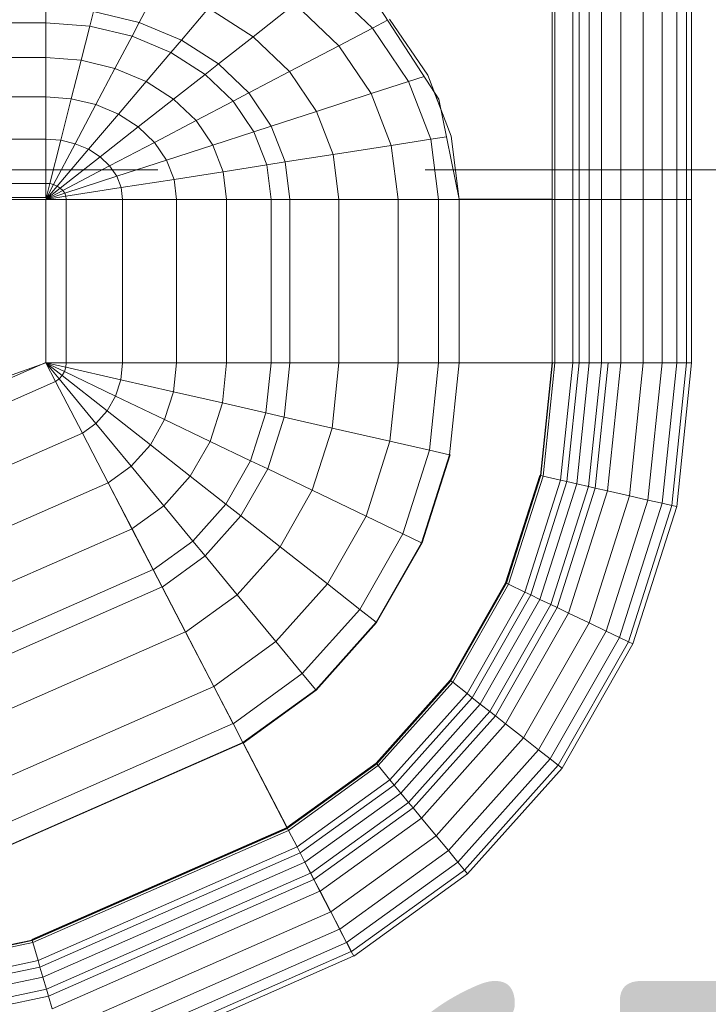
# Model space of a CAD drawing. Header units: millimetres. Extents: x -121 to 17420, y 1231 to 43130.
# Tile 53 of 57: x 15325 to 15518, y 42167 to 42443. Entities that reach past the tile are written whole.
import ezdxf

# ---------------------------------------------------------------- set-up
doc = ezdxf.new("R2010")
doc.units = ezdxf.units.MM
doc.linetypes.add('ADSK_Штриховая_ш3 п1_5', pattern=[225, 150, -75])
for name, color, linetype, lineweight in [('A-____-____-DIMS', 211, 'Continuous', 9), ('A-____-____-DIMS-50', 211, 'Continuous', 9), ('A-DETL-____-MBND', 5, 'ADSK_Штриховая_ш3 п1_5', 20), ('M-EQPM-____-OTLN', 50, 'Continuous', 20)]:
    doc.layers.add(name, color=color, linetype=linetype, lineweight=lineweight)
doc.styles.add('GOST Common_1', font='GOST_Common.ttf', dxfattribs={"width": 0.9, "height": 125})
doc.dimstyles.new('ADSK_Основной_2_5_мм', dxfattribs={"dimscale": 304.8, "dimtxt": 0.412449, "dimasz": 0.328084, "dimexe": 0.246063, "dimexo": 0.000807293, "dimgap": 0.049213, "dimtad": 1, "dimdec": 0, "dimlfac": 304.8, "dimdsep": 46, "dimtxsty": 'GOST Common_1', "dimblk1": 'OBLIQUE', "dimblk2": 'OBLIQUE', "dimsah": 1, "dimcen": 0.09, "dimdle": 0.246063, "dimazin": 2, "dimtfac": 1, "dimtdec": 4, "dimtix": 1, "dimtmove": 0, "dimatfit": 3, "dimfxl": 1, "dimtvp": 1, "dimtolj": 1, "dimtzin": 0, "dimlwd": 20, "dimlwe": 20, "dimarcsym": 2})

# ---------------------------------------------------------------- blocks, each defined once
blk = doc.blocks.new('Прямая форма - 83 new-608910-В_Этаж 01_Канализация')
at = {"layer": 'M-EQPM-____-OTLN', "color": 9}
for p, q in [((260.84, -183.27), (260.84, 0)), ((260.87, 0), (260.87, -183.24)), ((261.6, -183.27), (261.6, 0)), ((266.64, -183.27), (266.64, 0)), ((268.48, -183.27), (268.48, 0)), ((271.3, -183.27), (271.3, 0)), ((274.68, -183.27), (274.68, 0)), ((280.15, -183.27), (280.15, 0)), ((286.45, -183.27), (286.45, 0)), ((291.73, -183.27), (291.73, 0)), ((295.82, -183.27), (295.82, 0)), ((298.6, -183.27), (298.6, 0)), ((299.99, -183.27), (299.99, 0)), ((145.03, -133.65), (150.29, -123.7)), ((210.44, -135.26), (196.74, -122.16)), ((118.83, -133.71), (118.83, -129.56)), ((118.83, -129.56), (118.83, -133.71)), ((156.87, -138.61), (164.5, -129.66)), ((176.96, -137.68), (164.5, -129.66)), ((176.96, -137.68), (188.7, -128.46)), ((200.99, -140.21), (188.7, -128.46)), ((229.11, -155.13), (212.64, -129.78)), ((131.15, -134.66), (132.18, -130.59)), ((145.03, -133.65), (132.18, -130.59)), ((118.83, -133.71), (14.47, -133.71)), ((131.15, -134.66), (118.83, -133.71)), ((118.83, -143.5), (118.83, -133.71)), ((118.83, -133.71), (118.83, -143.5)), ((128.72, -144.27), (131.15, -134.66)), ((143.01, -137.48), (131.15, -134.66)), ((143.01, -137.48), (145.03, -133.65)), ((156.87, -138.61), (145.03, -133.65)), ((200.99, -140.21), (210.44, -135.26)), ((210.44, -135.26), (214.73, -133.01)), ((220.62, -150.2), (210.44, -135.26)), ((215.24, -132.74), (225.96, -148.47)), ((138.23, -146.53), (143.01, -137.48)), ((153.93, -142.06), (143.01, -137.48)), ((167.24, -145.29), (176.96, -137.68)), ((187.18, -147.45), (176.96, -137.68)), ((153.93, -142.06), (156.87, -138.61)), ((167.24, -145.29), (156.87, -138.61)), ((187.18, -147.45), (200.99, -140.21)), ((210.13, -153.61), (200.99, -140.21)), ((118.83, -143.5), (13.23, -143.5)), ((128.72, -144.27), (118.83, -143.5)), ((118.83, -154.51), (118.83, -143.5)), ((118.83, -143.5), (118.83, -154.51)), ((146.99, -150.2), (153.93, -142.06)), ((163.51, -148.22), (153.93, -142.06)), ((125.98, -155.06), (128.72, -144.27)), ((138.23, -146.53), (128.72, -144.27)), ((163.51, -148.22), (167.24, -145.29)), ((175.76, -153.43), (167.24, -145.29)), ((132.86, -156.7), (138.23, -146.53)), ((146.99, -150.2), (138.23, -146.53)), ((154.68, -155.15), (163.51, -148.22)), ((171.37, -155.74), (163.51, -148.22)), ((175.76, -153.43), (187.18, -147.45)), ((194.78, -158.6), (187.18, -147.45)), ((220.62, -150.2), (224.98, -148.78)), ((225.96, -148.47), (232.55, -165.53)), ((139.2, -159.35), (146.99, -150.2)), ((154.68, -155.15), (146.99, -150.2)), ((210.13, -153.61), (220.62, -150.2)), ((226.89, -166.41), (220.62, -150.2)), ((118.83, -154.51), (11.83, -154.51)), ((125.98, -155.06), (118.83, -154.51)), ((118.83, -166.38), (118.83, -154.51)), ((118.83, -154.51), (118.83, -166.38)), ((171.37, -155.74), (175.76, -153.43)), ((182.09, -162.72), (175.76, -153.43)), ((194.78, -158.6), (210.13, -153.61)), ((215.75, -168.15), (210.13, -153.61)), ((229.73, -158.23), (227.69, -152.95)), ((123.03, -166.71), (125.98, -155.06)), ((132.86, -156.7), (125.98, -155.06)), ((127.07, -167.67), (132.86, -156.7)), ((139.2, -159.35), (132.86, -156.7)), ((144.76, -162.93), (154.68, -155.15)), ((160.98, -161.18), (154.68, -155.15)), ((160.98, -161.18), (171.37, -155.74)), ((177.21, -164.3), (171.37, -155.74)), ((234.78, -183.24), (229.11, -155.13)), ((130.79, -169.23), (139.2, -159.35)), ((144.76, -162.93), (139.2, -159.35)), ((182.09, -162.72), (194.78, -158.6)), ((199.45, -170.69), (194.78, -158.6)), ((134.05, -171.33), (144.76, -162.93)), ((149.32, -167.29), (144.76, -162.93)), ((149.32, -167.29), (160.98, -161.18)), ((165.67, -168.05), (160.98, -161.18)), ((177.21, -164.3), (182.09, -162.72)), ((185.98, -172.79), (182.09, -162.72)), ((165.67, -168.05), (177.21, -164.3)), ((180.8, -173.6), (177.21, -164.3)), ((232.55, -165.53), (234.78, -183.27)), ((118.83, -166.38), (9.11, -166.38)), ((123.03, -166.71), (118.83, -166.38)), ((118.83, -178.78), (118.83, -166.38)), ((118.83, -166.38), (118.83, -178.78)), ((119.94, -178.86), (123.03, -166.71)), ((121.02, -179.12), (127.07, -167.67)), ((127.07, -167.67), (123.03, -166.71)), ((130.79, -169.23), (127.07, -167.67)), ((136.73, -173.89), (149.32, -167.29)), ((152.71, -172.26), (149.32, -167.29)), ((152.71, -172.26), (165.67, -168.05)), ((168.55, -175.51), (165.67, -168.05)), ((199.45, -170.69), (215.75, -168.15)), ((215.75, -168.15), (226.89, -166.41)), ((217.65, -183.27), (215.75, -168.15)), ((226.89, -166.41), (231.25, -165.73)), ((229.01, -183.27), (226.89, -166.41)), ((122.01, -179.53), (130.79, -169.23)), ((134.05, -171.33), (130.79, -169.23)), ((185.98, -172.79), (199.45, -170.69)), ((201.03, -183.27), (199.45, -170.69)), ((122.88, -180.09), (134.05, -171.33)), ((123.59, -180.77), (136.73, -173.89)), ((136.73, -173.89), (134.05, -171.33)), ((138.72, -176.81), (136.73, -173.89)), ((138.72, -176.81), (152.71, -172.26)), ((154.8, -177.66), (152.71, -172.26)), ((168.55, -175.51), (180.8, -173.6)), ((180.8, -173.6), (185.98, -172.79)), ((182.02, -183.27), (180.8, -173.6)), ((187.3, -183.27), (185.98, -172.79)), ((154.8, -177.66), (168.55, -175.51)), ((169.53, -183.27), (168.55, -175.51)), ((118.83, -178.78), (-118.83, -178.78)), ((119.94, -178.86), (118.83, -178.78)), ((118.83, -182.73), (118.83, -178.78)), ((118.83, -178.78), (118.83, -182.73)), ((118.83, -183.27), (119.94, -178.86)), ((118.83, -183.27), (121.02, -179.12)), ((121.02, -179.12), (119.94, -178.86)), ((122.01, -179.53), (121.02, -179.12)), ((124.12, -181.55), (138.72, -176.81)), ((139.94, -179.98), (138.72, -176.81)), ((139.94, -179.98), (154.8, -177.66)), ((155.5, -183.27), (154.8, -177.66)), ((118.83, -183.27), (122.01, -179.53)), ((118.83, -183.27), (122.88, -180.09)), ((118.83, -183.27), (123.59, -180.77)), ((118.83, -183.27), (124.12, -181.55)), ((122.88, -180.09), (122.01, -179.53)), ((123.59, -180.77), (122.88, -180.09)), ((124.12, -181.55), (123.59, -180.77)), ((124.45, -182.4), (124.12, -181.55)), ((124.45, -182.4), (139.94, -179.98)), ((140.36, -183.27), (139.94, -179.98)), ((5.34, -182.73), (118.83, -182.73)), ((118.83, -183.27), (7.32, -183.27)), ((118.83, -183.27), (124.45, -182.4)), ((118.83, -183.27), (118.83, -229.07)), ((124.56, -183.27), (118.83, -183.27)), ((118.83, -229.07), (118.83, -183.27)), ((118.83, -183.27), (124.56, -183.27)), ((124.56, -183.27), (124.45, -182.4)), ((140.36, -183.27), (124.56, -183.27)), ((124.56, -229.09), (124.56, -183.27)), ((124.56, -183.27), (140.36, -183.27)), ((155.5, -183.27), (140.36, -183.27)), ((140.36, -229.09), (140.36, -183.27)), ((140.36, -183.27), (155.5, -183.27)), ((169.53, -183.27), (155.5, -183.27)), ((155.5, -229.09), (155.5, -183.27)), ((155.5, -183.27), (169.53, -183.27)), ((182.02, -183.27), (169.53, -183.27)), ((169.53, -229.09), (169.53, -183.27)), ((169.53, -183.27), (182.02, -183.27)), ((187.3, -183.27), (182.02, -183.27)), ((182.02, -229.09), (182.02, -183.27)), ((182.02, -183.27), (187.3, -183.27)), ((201.03, -183.27), (187.3, -183.27)), ((187.3, -229.09), (187.3, -183.27)), ((187.3, -183.27), (201.03, -183.27)), ((217.65, -183.27), (201.03, -183.27)), ((201.03, -229.09), (201.03, -183.27)), ((201.03, -183.27), (217.65, -183.27)), ((229.01, -183.27), (217.65, -183.27)), ((217.65, -229.09), (217.65, -183.27)), ((217.65, -183.27), (229.01, -183.27)), ((234.78, -183.27), (229.01, -183.27)), ((229.01, -229.09), (229.01, -183.27)), ((229.01, -183.27), (234.78, -183.27)), ((260.84, -183.24), (234.78, -183.24)), ((234.78, -229.09), (234.78, -183.27)), ((234.78, -183.27), (260.84, -183.27)), ((260.84, -229.09), (260.84, -183.27)), ((260.87, -183.27), (261.6, -183.27)), ((261.6, -183.27), (260.87, -183.27)), ((261.6, -229.09), (261.6, -183.27)), ((261.6, -183.27), (266.64, -183.27)), ((266.64, -183.27), (261.6, -183.27)), ((266.64, -229.09), (266.64, -183.27)), ((266.64, -183.27), (268.48, -183.27)), ((268.48, -183.27), (266.64, -183.27)), ((268.48, -229.09), (268.48, -183.27)), ((268.48, -183.27), (271.3, -183.27)), ((271.3, -183.27), (268.48, -183.27)), ((271.3, -229.09), (271.3, -183.27)), ((271.3, -183.27), (274.68, -183.27)), ((274.68, -183.27), (271.3, -183.27)), ((274.68, -229.09), (274.68, -183.27)), ((274.68, -183.27), (276.59, -183.27)), ((276.59, -183.27), (274.68, -183.27)), ((276.59, -183.27), (280.15, -183.27)), ((280.15, -183.27), (276.59, -183.27)), ((280.15, -229.09), (280.15, -183.27)), ((280.15, -183.27), (286.45, -183.27)), ((286.45, -183.27), (280.15, -183.27)), ((286.45, -229.09), (286.45, -183.27)), ((286.45, -183.27), (291.73, -183.27)), ((291.73, -183.27), (286.45, -183.27)), ((291.73, -229.09), (291.73, -183.27)), ((291.73, -183.27), (295.82, -183.27)), ((295.82, -183.27), (291.73, -183.27)), ((295.82, -229.09), (295.82, -183.27)), ((295.82, -183.27), (298.6, -183.27)), ((298.6, -183.27), (295.82, -183.27)), ((298.6, -229.09), (298.6, -183.27)), ((298.6, -183.27), (299.99, -183.27)), ((299.99, -183.27), (298.6, -183.27)), ((299.99, -229.09), (299.99, -183.27)), ((118.83, -229.09), (49.02, -254.19)), ((73.23, -249.09), (118.83, -229.07)), ((124.56, -229.09), (118.83, -229.09)), ((118.83, -229.09), (121.56, -234.36)), ((118.83, -229.09), (122.57, -233.63)), ((118.83, -229.09), (122.57, -233.63)), ((118.83, -229.09), (123.41, -232.69)), ((118.83, -229.09), (123.41, -232.69)), ((118.83, -229.09), (124.04, -231.59)), ((118.83, -229.09), (124.04, -231.59)), ((118.83, -229.09), (124.43, -230.37)), ((118.83, -229.09), (124.43, -230.37)), ((118.83, -229.09), (124.56, -229.09)), ((118.85, -229.09), (121.57, -234.34)), ((124.43, -230.37), (124.56, -229.09)), ((124.43, -230.37), (124.56, -229.09)), ((140.36, -229.09), (124.56, -229.09)), ((124.56, -229.09), (140.36, -229.09)), ((139.86, -233.89), (140.36, -229.09)), ((139.86, -233.89), (140.36, -229.09)), ((155.5, -229.09), (140.36, -229.09)), ((140.36, -229.09), (155.5, -229.09)), ((154.66, -237.26), (155.5, -229.09)), ((154.66, -237.26), (155.5, -229.09)), ((169.53, -229.09), (155.5, -229.09)), ((155.5, -229.09), (169.53, -229.09)), ((168.36, -240.39), (169.53, -229.09)), ((168.36, -240.39), (169.53, -229.09)), ((182.02, -229.09), (169.53, -229.09)), ((169.53, -229.09), (182.02, -229.09)), ((180.56, -243.17), (182.02, -229.09)), ((180.56, -243.17), (182.02, -229.09)), ((187.3, -229.09), (182.02, -229.09)), ((182.02, -229.09), (187.3, -229.09)), ((185.73, -244.35), (187.3, -229.09)), ((185.73, -244.35), (187.3, -229.09)), ((201.03, -229.09), (187.3, -229.09)), ((187.3, -229.09), (201.03, -229.09)), ((199.15, -247.41), (201.03, -229.09)), ((199.15, -247.41), (201.03, -229.09)), ((217.65, -229.09), (201.03, -229.09)), ((201.03, -229.09), (217.65, -229.09)), ((215.38, -251.11), (217.65, -229.09)), ((215.38, -251.11), (217.65, -229.09)), ((229.01, -229.09), (217.65, -229.09)), ((217.65, -229.09), (229.01, -229.09)), ((226.48, -253.64), (229.01, -229.09)), ((226.48, -253.64), (229.01, -229.09)), ((234.78, -229.09), (229.01, -229.09)), ((229.01, -229.09), (234.78, -229.09)), ((232.12, -254.93), (234.78, -229.09)), ((232.12, -254.93), (234.78, -229.09)), ((260.84, -229.09), (234.78, -229.09)), ((234.78, -229.09), (234.91, -229.09)), ((234.91, -229.09), (260.71, -229.09)), ((257.58, -260.73), (260.84, -229.09)), ((257.58, -260.73), (260.84, -229.09)), ((257.71, -260.76), (260.97, -229.09)), ((257.71, -260.76), (260.97, -229.09)), ((258.32, -260.9), (261.6, -229.09)), ((258.32, -260.9), (261.6, -229.09)), ((260.71, -229.09), (260.84, -229.09)), ((260.84, -229.09), (260.97, -229.09)), ((260.97, -229.09), (261.6, -229.09)), ((266.64, -229.09), (261.6, -229.09)), ((261.6, -229.09), (266.64, -229.09)), ((263.25, -262.03), (266.64, -229.09)), ((263.25, -262.03), (266.64, -229.09)), ((265.04, -262.43), (268.48, -229.09)), ((265.04, -262.43), (268.48, -229.09)), ((268.48, -229.09), (266.64, -229.09)), ((266.64, -229.09), (268.48, -229.09)), ((267.8, -263.06), (271.3, -229.09)), ((267.8, -263.06), (271.3, -229.09)), ((271.3, -229.09), (268.48, -229.09)), ((268.48, -229.09), (271.3, -229.09)), ((271.1, -263.82), (274.68, -229.09)), ((271.1, -263.82), (274.68, -229.09)), ((274.68, -229.09), (271.3, -229.09)), ((271.3, -229.09), (274.68, -229.09)), ((272.96, -264.24), (276.59, -229.09)), ((272.96, -264.24), (276.59, -229.09)), ((276.59, -229.09), (274.68, -229.09)), ((274.68, -229.09), (276.59, -229.09)), ((276.45, -265.04), (280.15, -229.09)), ((276.45, -265.04), (280.15, -229.09)), ((280.15, -229.09), (276.59, -229.09)), ((276.59, -229.09), (280.15, -229.09)), ((286.45, -229.09), (280.15, -229.09)), ((280.15, -229.09), (286.45, -229.09)), ((282.6, -266.44), (286.45, -229.09)), ((282.6, -266.44), (286.45, -229.09)), ((291.73, -229.09), (286.45, -229.09)), ((286.45, -229.09), (291.73, -229.09)), ((287.76, -267.61), (291.73, -229.09)), ((287.76, -267.61), (291.73, -229.09)), ((295.82, -229.09), (291.73, -229.09)), ((291.73, -229.09), (295.82, -229.09)), ((291.75, -268.53), (295.82, -229.09)), ((291.75, -268.53), (295.82, -229.09)), ((294.47, -269.15), (298.6, -229.09)), ((294.47, -269.15), (298.6, -229.09)), ((298.6, -229.09), (295.82, -229.09)), ((295.82, -229.09), (298.6, -229.09)), ((295.83, -269.46), (299.99, -229.09)), ((295.83, -269.46), (299.99, -229.09)), ((299.99, -229.09), (298.6, -229.09)), ((298.6, -229.09), (299.99, -229.09)), ((123.41, -232.69), (124.04, -231.59)), ((123.41, -232.69), (124.04, -231.59)), ((124.04, -231.59), (124.43, -230.37)), ((124.04, -231.59), (124.43, -230.37)), ((124.04, -231.59), (138.4, -238.46)), ((124.04, -231.59), (138.4, -238.46)), ((124.43, -230.37), (139.86, -233.89)), ((124.43, -230.37), (139.86, -233.89)), ((74.91, -254.82), (121.57, -234.34)), ((74.91, -254.82), (121.57, -234.34)), ((121.56, -234.36), (122.57, -233.63)), ((121.56, -234.36), (122.57, -233.63)), ((121.56, -234.36), (129.09, -248.88)), ((121.57, -234.34), (129.1, -248.85)), ((122.57, -233.63), (123.41, -232.69)), ((122.57, -233.63), (123.41, -232.69)), ((122.57, -233.63), (132.89, -246.14)), ((122.57, -233.63), (132.89, -246.14)), ((123.41, -232.69), (136.04, -242.61)), ((123.41, -232.69), (136.04, -242.61)), ((138.4, -238.46), (139.86, -233.89)), ((138.4, -238.46), (139.86, -233.89)), ((139.86, -233.89), (154.66, -237.26)), ((139.86, -233.89), (154.66, -237.26)), ((152.17, -245.06), (154.66, -237.26)), ((152.17, -245.06), (154.66, -237.26)), ((154.66, -237.26), (168.36, -240.39)), ((154.66, -237.26), (168.36, -240.39)), ((136.04, -242.61), (138.4, -238.46)), ((136.04, -242.61), (138.4, -238.46)), ((138.4, -238.46), (152.17, -245.06)), ((138.4, -238.46), (152.17, -245.06)), ((132.89, -246.14), (136.04, -242.61)), ((132.89, -246.14), (136.04, -242.61)), ((136.04, -242.61), (148.15, -252.12)), ((136.04, -242.61), (148.15, -252.12)), ((164.92, -251.17), (168.36, -240.39)), ((164.92, -251.17), (168.36, -240.39)), ((168.36, -240.39), (180.56, -243.17)), ((168.36, -240.39), (180.56, -243.17)), ((148.15, -252.12), (152.17, -245.06)), ((148.15, -252.12), (152.17, -245.06)), ((152.17, -245.06), (164.92, -251.17)), ((152.17, -245.06), (164.92, -251.17)), ((176.28, -256.6), (180.56, -243.17)), ((176.28, -256.6), (180.56, -243.17)), ((180.56, -243.17), (185.73, -244.35)), ((180.56, -243.17), (185.73, -244.35)), ((181.08, -258.9), (185.73, -244.35)), ((181.08, -258.9), (185.73, -244.35)), ((185.73, -244.35), (199.15, -247.41)), ((185.73, -244.35), (199.15, -247.41)), ((129.09, -248.88), (132.89, -246.14)), ((129.09, -248.88), (132.89, -246.14)), ((132.89, -246.14), (142.78, -258.12)), ((132.89, -246.14), (142.78, -258.12)), ((193.57, -264.88), (199.15, -247.41)), ((193.57, -264.88), (199.15, -247.41)), ((199.15, -247.41), (215.38, -251.11)), ((199.15, -247.41), (215.38, -251.11)), ((79.55, -270.61), (129.1, -248.85)), ((79.55, -270.61), (129.1, -248.85)), ((129.09, -248.88), (136.31, -262.79)), ((129.1, -248.85), (136.32, -262.77)), ((159.36, -260.93), (164.92, -251.17)), ((159.36, -260.93), (164.92, -251.17)), ((164.92, -251.17), (176.28, -256.6)), ((164.92, -251.17), (176.28, -256.6)), ((208.67, -272.12), (215.38, -251.11)), ((208.67, -272.12), (215.38, -251.11)), ((215.38, -251.11), (226.48, -253.64)), ((215.38, -251.11), (226.48, -253.64)), ((142.78, -258.12), (148.15, -252.12)), ((142.78, -258.12), (148.15, -252.12)), ((148.15, -252.12), (159.36, -260.93)), ((148.15, -252.12), (159.36, -260.93)), ((219, -277.06), (226.48, -253.64)), ((219, -277.06), (226.48, -253.64)), ((226.48, -253.64), (232.12, -254.93)), ((226.48, -253.64), (232.12, -254.93)), ((169.35, -268.77), (176.28, -256.6)), ((169.35, -268.77), (176.28, -256.6)), ((176.28, -256.6), (181.08, -258.9)), ((176.28, -256.6), (181.08, -258.9)), ((224.25, -279.58), (232.12, -254.93)), ((224.25, -279.58), (232.12, -254.93)), ((224.37, -279.63), (232.25, -254.96)), ((224.37, -279.63), (232.25, -254.96)), ((232.12, -254.93), (232.25, -254.96)), ((232.25, -254.96), (232.12, -254.93)), ((136.31, -262.79), (142.78, -258.12)), ((136.31, -262.79), (142.78, -258.12)), ((142.78, -258.12), (151.94, -269.23)), ((142.78, -258.12), (151.94, -269.23)), ((173.57, -272.09), (181.08, -258.9)), ((173.57, -272.09), (181.08, -258.9)), ((181.08, -258.9), (193.57, -264.88)), ((181.08, -258.9), (193.57, -264.88)), ((151.94, -269.23), (159.36, -260.93)), ((151.94, -269.23), (159.36, -260.93)), ((159.36, -260.93), (169.35, -268.77)), ((159.36, -260.93), (169.35, -268.77)), ((247.82, -290.86), (257.45, -260.7)), ((247.82, -290.86), (257.45, -260.7)), ((247.94, -290.92), (257.58, -260.73)), ((247.94, -290.92), (257.58, -260.73)), ((248.06, -290.98), (257.71, -260.76)), ((248.06, -290.98), (257.71, -260.76)), ((248.63, -291.25), (258.32, -260.9)), ((248.63, -291.25), (258.32, -260.9)), ((253.22, -293.45), (263.25, -262.03)), ((253.22, -293.45), (263.25, -262.03)), ((257.45, -260.7), (257.58, -260.73)), ((257.45, -260.7), (257.58, -260.73)), ((257.58, -260.73), (257.71, -260.76)), ((257.58, -260.73), (257.71, -260.76)), ((257.71, -260.76), (258.32, -260.9)), ((257.71, -260.76), (258.32, -260.9)), ((258.32, -260.9), (263.25, -262.03)), ((258.32, -260.9), (263.25, -262.03)), ((263.25, -262.03), (265.04, -262.43)), ((263.25, -262.03), (265.04, -262.43)), ((84, -285.74), (136.32, -262.77)), ((84, -285.74), (136.32, -262.77)), ((136.31, -262.79), (143, -275.69)), ((136.32, -262.77), (143.01, -275.66)), ((184.55, -280.71), (193.57, -264.88)), ((184.55, -280.71), (193.57, -264.88)), ((193.57, -264.88), (208.67, -272.12)), ((193.57, -264.88), (208.67, -272.12)), ((254.88, -294.24), (265.04, -262.43)), ((254.88, -294.24), (265.04, -262.43)), ((257.45, -295.47), (267.8, -263.06)), ((257.45, -295.47), (267.8, -263.06)), ((260.52, -296.94), (271.1, -263.82)), ((260.52, -296.94), (271.1, -263.82)), ((262.26, -297.78), (272.96, -264.24)), ((262.26, -297.78), (272.96, -264.24)), ((265.04, -262.43), (267.8, -263.06)), ((265.04, -262.43), (267.8, -263.06)), ((265.5, -299.33), (276.45, -265.04)), ((265.5, -299.33), (276.45, -265.04)), ((267.8, -263.06), (271.1, -263.82)), ((267.8, -263.06), (271.1, -263.82)), ((271.1, -263.82), (272.96, -264.24)), ((271.1, -263.82), (272.96, -264.24)), ((272.96, -264.24), (276.45, -265.04)), ((272.96, -264.24), (276.45, -265.04)), ((276.45, -265.04), (282.6, -266.44)), ((276.45, -265.04), (282.6, -266.44)), ((271.23, -302.07), (282.6, -266.44)), ((271.23, -302.07), (282.6, -266.44)), ((276.02, -304.37), (287.76, -267.61)), ((276.02, -304.37), (287.76, -267.61)), ((282.6, -266.44), (287.76, -267.61)), ((282.6, -266.44), (287.76, -267.61)), ((287.76, -267.61), (291.75, -268.53)), ((287.76, -267.61), (291.75, -268.53)), ((143, -275.69), (151.94, -269.23)), ((143, -275.69), (151.94, -269.23)), ((151.94, -269.23), (160.1, -279.12)), ((151.94, -269.23), (160.1, -279.12)), ((160.1, -279.12), (169.35, -268.77)), ((160.1, -279.12), (169.35, -268.77)), ((169.35, -268.77), (173.57, -272.09)), ((169.35, -268.77), (173.57, -272.09)), ((279.74, -306.15), (291.75, -268.53)), ((279.74, -306.15), (291.75, -268.53)), ((282.27, -307.36), (294.47, -269.15)), ((282.27, -307.36), (294.47, -269.15)), ((283.54, -307.97), (295.83, -269.46)), ((283.54, -307.97), (295.83, -269.46)), ((291.75, -268.53), (294.47, -269.15)), ((291.75, -268.53), (294.47, -269.15)), ((294.47, -269.15), (295.83, -269.46)), ((294.47, -269.15), (295.83, -269.46)), ((163.55, -283.3), (173.57, -272.09)), ((163.55, -283.3), (173.57, -272.09)), ((173.57, -272.09), (184.55, -280.71)), ((173.57, -272.09), (184.55, -280.71)), ((197.84, -291.15), (208.67, -272.12)), ((197.84, -291.15), (208.67, -272.12)), ((208.67, -272.12), (219, -277.06)), ((208.67, -272.12), (219, -277.06)), ((88.12, -299.76), (143.01, -275.66)), ((88.12, -299.76), (143.01, -275.66)), ((143, -275.69), (148.95, -287.16)), ((143.01, -275.66), (148.97, -287.14)), ((206.92, -298.28), (219, -277.06)), ((206.92, -298.28), (219, -277.06)), ((219, -277.06), (224.25, -279.58)), ((219, -277.06), (224.25, -279.58)), ((148.95, -287.16), (160.1, -279.12)), ((148.95, -287.16), (160.1, -279.12)), ((160.1, -279.12), (163.55, -283.3)), ((160.1, -279.12), (163.55, -283.3)), ((172.52, -294.17), (184.55, -280.71)), ((172.52, -294.17), (184.55, -280.71)), ((184.55, -280.71), (197.84, -291.15)), ((184.55, -280.71), (197.84, -291.15)), ((211.54, -301.9), (224.25, -279.58)), ((211.54, -301.9), (224.25, -279.58)), ((211.64, -301.99), (224.37, -279.63)), ((211.64, -301.99), (224.37, -279.63)), ((224.25, -279.58), (224.37, -279.63)), ((224.25, -279.58), (224.37, -279.63)), ((151.47, -292.02), (163.55, -283.3)), ((151.47, -292.02), (163.55, -283.3)), ((163.55, -283.3), (172.52, -294.17)), ((163.55, -283.3), (172.52, -294.17)), ((91.79, -312.24), (148.97, -287.14)), ((91.79, -312.24), (148.97, -287.14)), ((148.95, -287.16), (151.47, -292.02)), ((148.97, -287.14), (151.49, -291.99)), ((93.35, -317.52), (151.49, -291.99)), ((93.35, -317.52), (151.49, -291.99)), ((151.47, -292.02), (158.02, -304.64)), ((151.49, -291.99), (158.03, -304.61)), ((183.37, -307.32), (197.84, -291.15)), ((183.37, -307.32), (197.84, -291.15)), ((197.84, -291.15), (206.92, -298.28)), ((197.84, -291.15), (206.92, -298.28)), ((232.27, -318.19), (247.82, -290.86)), ((232.27, -318.19), (247.82, -290.86)), ((232.37, -318.27), (247.94, -290.92)), ((232.37, -318.27), (247.94, -290.92)), ((232.48, -318.35), (248.06, -290.98)), ((232.48, -318.35), (248.06, -290.98)), ((232.98, -318.74), (248.63, -291.25)), ((232.98, -318.74), (248.63, -291.25)), ((247.82, -290.86), (247.94, -290.92)), ((247.82, -290.86), (247.94, -290.92)), ((247.94, -290.92), (248.06, -290.98)), ((247.94, -290.92), (248.06, -290.98)), ((248.06, -290.98), (248.63, -291.25)), ((248.06, -290.98), (248.63, -291.25)), ((248.63, -291.25), (253.22, -293.45)), ((248.63, -291.25), (253.22, -293.45)), ((158.02, -304.64), (172.52, -294.17)), ((158.02, -304.64), (172.52, -294.17)), ((172.52, -294.17), (183.37, -307.32)), ((172.52, -294.17), (183.37, -307.32)), ((237.01, -321.91), (253.22, -293.45)), ((237.01, -321.91), (253.22, -293.45)), ((238.47, -323.06), (254.88, -294.24)), ((238.47, -323.06), (254.88, -294.24)), ((240.73, -324.84), (257.45, -295.47)), ((240.73, -324.84), (257.45, -295.47)), ((253.22, -293.45), (254.88, -294.24)), ((253.22, -293.45), (254.88, -294.24)), ((254.88, -294.24), (257.45, -295.47)), ((254.88, -294.24), (257.45, -295.47)), ((257.45, -295.47), (260.52, -296.94)), ((257.45, -295.47), (260.52, -296.94)), ((190.79, -316.32), (206.92, -298.28)), ((190.79, -316.32), (206.92, -298.28)), ((206.92, -298.28), (211.54, -301.9)), ((206.92, -298.28), (211.54, -301.9)), ((243.43, -326.96), (260.52, -296.94)), ((243.43, -326.96), (260.52, -296.94)), ((244.96, -328.16), (262.26, -297.78)), ((244.96, -328.16), (262.26, -297.78)), ((260.52, -296.94), (262.26, -297.78)), ((260.52, -296.94), (262.26, -297.78)), ((262.26, -297.78), (265.5, -299.33)), ((262.26, -297.78), (265.5, -299.33)), ((247.81, -330.39), (265.5, -299.33)), ((247.81, -330.39), (265.5, -299.33)), ((265.5, -299.33), (271.23, -302.07)), ((265.5, -299.33), (271.23, -302.07)), ((194.56, -320.89), (211.54, -301.9)), ((194.56, -320.89), (211.54, -301.9)), ((194.65, -320.99), (211.64, -301.99)), ((194.65, -320.99), (211.64, -301.99)), ((211.54, -301.9), (211.64, -301.99)), ((211.54, -301.9), (211.64, -301.99)), ((252.85, -334.35), (271.23, -302.07)), ((252.85, -334.35), (271.23, -302.07)), ((271.23, -302.07), (276.02, -304.37)), ((271.23, -302.07), (276.02, -304.37)), ((97.38, -331.24), (158.03, -304.61)), ((97.38, -331.24), (158.03, -304.61)), ((158.02, -304.64), (165.94, -319.91)), ((158.03, -304.61), (165.95, -319.88)), ((257.07, -337.66), (276.02, -304.37)), ((257.07, -337.66), (276.02, -304.37)), ((260.34, -340.23), (279.74, -306.15)), ((260.34, -340.23), (279.74, -306.15)), ((276.02, -304.37), (279.74, -306.15)), ((276.02, -304.37), (279.74, -306.15)), ((279.74, -306.15), (282.27, -307.36)), ((279.74, -306.15), (282.27, -307.36)), ((165.94, -319.91), (183.37, -307.32)), ((165.94, -319.91), (183.37, -307.32)), ((183.37, -307.32), (190.79, -316.32)), ((183.37, -307.32), (190.79, -316.32)), ((262.56, -341.98), (282.27, -307.36)), ((262.56, -341.98), (282.27, -307.36)), ((263.67, -342.85), (283.54, -307.97)), ((263.67, -342.85), (283.54, -307.97)), ((282.27, -307.36), (283.54, -307.97)), ((282.27, -307.36), (283.54, -307.97)), ((171.36, -330.35), (190.79, -316.32)), ((171.36, -330.35), (190.79, -316.32)), ((190.79, -316.32), (194.56, -320.89)), ((190.79, -316.32), (194.56, -320.89)), ((102.26, -347.85), (165.95, -319.88)), ((102.26, -347.85), (165.95, -319.88)), ((165.94, -319.91), (171.36, -330.35)), ((165.95, -319.88), (171.37, -330.33)), ((211.5, -341.42), (232.27, -318.19)), ((211.5, -341.42), (232.27, -318.19)), ((211.59, -341.52), (232.37, -318.27)), ((211.59, -341.52), (232.37, -318.27)), ((211.67, -341.62), (232.48, -318.35)), ((211.67, -341.62), (232.48, -318.35)), ((212.08, -342.12), (232.98, -318.74)), ((212.08, -342.12), (232.98, -318.74)), ((232.27, -318.19), (232.37, -318.27)), ((232.27, -318.19), (232.37, -318.27)), ((232.37, -318.27), (232.48, -318.35)), ((232.37, -318.27), (232.48, -318.35)), ((232.48, -318.35), (232.98, -318.74)), ((232.48, -318.35), (232.98, -318.74)), ((232.98, -318.74), (237.01, -321.91)), ((232.98, -318.74), (237.01, -321.91)), ((174.11, -335.65), (194.56, -320.89)), ((174.11, -335.65), (194.56, -320.89)), ((174.17, -335.77), (194.65, -320.99)), ((194.65, -320.99), (174.17, -335.77)), ((194.56, -320.89), (194.65, -320.99)), ((194.56, -320.89), (194.65, -320.99)), ((215.37, -346.11), (237.01, -321.91)), ((215.37, -346.11), (237.01, -321.91)), ((216.57, -347.56), (238.47, -323.06)), ((216.57, -347.56), (238.47, -323.06)), ((237.01, -321.91), (238.47, -323.06)), ((237.01, -321.91), (238.47, -323.06)), ((238.47, -323.06), (240.73, -324.84)), ((238.47, -323.06), (240.73, -324.84)), ((218.42, -349.8), (240.73, -324.84)), ((218.42, -349.8), (240.73, -324.84)), ((240.73, -324.84), (243.43, -326.96)), ((240.73, -324.84), (243.43, -326.96)), ((220.62, -352.47), (243.43, -326.96)), ((220.62, -352.47), (243.43, -326.96)), ((221.87, -353.98), (244.96, -328.16)), ((221.87, -353.98), (244.96, -328.16)), ((243.43, -326.96), (244.96, -328.16)), ((243.43, -326.96), (244.96, -328.16)), ((244.96, -328.16), (247.81, -330.39)), ((244.96, -328.16), (247.81, -330.39)), ((105.6, -359.2), (171.37, -330.33)), ((105.6, -359.2), (171.37, -330.33)), ((171.37, -330.33), (174.12, -335.63)), ((224.2, -356.81), (247.81, -330.39)), ((224.2, -356.81), (247.81, -330.39)), ((247.81, -330.39), (252.85, -334.35)), ((247.81, -330.39), (252.85, -334.35)), ((107.3, -364.97), (174.12, -335.63)), ((107.3, -364.97), (174.12, -335.63)), ((107.33, -365.1), (174.19, -335.75)), ((107.33, -365.1), (174.19, -335.75)), ((174.11, -335.65), (174.17, -335.77)), ((174.12, -335.63), (174.19, -335.75)), ((174.17, -335.77), (186.47, -359.48)), ((174.19, -335.75), (186.5, -359.48)), ((228.31, -361.79), (252.85, -334.35)), ((228.31, -361.79), (252.85, -334.35)), ((252.85, -334.35), (257.07, -337.66)), ((252.85, -334.35), (257.07, -337.66)), ((231.76, -365.97), (257.07, -337.66)), ((231.76, -365.97), (257.07, -337.66)), ((257.07, -337.66), (260.34, -340.23)), ((257.07, -337.66), (260.34, -340.23)), ((211.5, -341.42), (186.47, -359.48)), ((186.47, -359.48), (211.5, -341.42)), ((186.56, -359.58), (211.59, -341.52)), ((186.56, -359.58), (211.59, -341.52)), ((186.62, -359.7), (211.67, -341.62)), ((186.62, -359.7), (211.67, -341.62)), ((186.91, -360.29), (212.08, -342.12)), ((186.91, -360.29), (212.08, -342.12)), ((211.5, -341.42), (211.59, -341.52)), ((211.5, -341.42), (211.59, -341.52)), ((211.59, -341.52), (211.67, -341.62)), ((211.59, -341.52), (211.67, -341.62)), ((211.67, -341.62), (212.08, -342.12)), ((211.67, -341.62), (212.08, -342.12)), ((212.08, -342.12), (215.37, -346.11)), ((212.08, -342.12), (215.37, -346.11)), ((234.43, -369.21), (260.34, -340.23)), ((234.43, -369.21), (260.34, -340.23)), ((236.25, -371.41), (262.56, -341.98)), ((236.25, -371.41), (262.56, -341.98)), ((260.34, -340.23), (262.56, -341.98)), ((260.34, -340.23), (262.56, -341.98)), ((262.56, -341.98), (263.67, -342.85)), ((262.56, -341.98), (263.67, -342.85)), ((237.16, -372.51), (263.67, -342.85)), ((237.16, -372.51), (263.67, -342.85)), ((189.31, -364.92), (215.37, -346.11)), ((189.31, -364.92), (215.37, -346.11)), ((190.19, -366.61), (216.57, -347.56)), ((190.19, -366.61), (216.57, -347.56)), ((215.37, -346.11), (216.57, -347.56)), ((215.37, -346.11), (216.57, -347.56)), ((216.57, -347.56), (218.42, -349.8)), ((216.57, -347.56), (218.42, -349.8)), ((191.53, -369.2), (218.42, -349.8)), ((191.53, -369.2), (218.42, -349.8)), ((218.42, -349.8), (220.62, -352.47)), ((218.42, -349.8), (220.62, -352.47)), ((193.14, -372.31), (220.62, -352.47)), ((193.14, -372.31), (220.62, -352.47)), ((220.62, -352.47), (221.87, -353.98)), ((220.62, -352.47), (221.87, -353.98)), ((194.04, -374.07), (221.87, -353.98)), ((194.04, -374.07), (221.87, -353.98)), ((221.87, -353.98), (224.2, -356.81)), ((221.87, -353.98), (224.2, -356.81)), ((195.76, -377.34), (224.2, -356.81)), ((195.76, -377.34), (224.2, -356.81)), ((224.2, -356.81), (228.31, -361.79)), ((224.2, -356.81), (228.31, -361.79)), ((114.92, -390.91), (186.5, -359.48)), ((114.92, -390.91), (186.5, -359.48)), ((114.96, -391.04), (186.54, -359.61)), ((114.96, -391.04), (186.54, -359.61)), ((115, -391.17), (186.6, -359.73)), ((115, -391.17), (186.6, -359.73)), ((115.17, -391.77), (186.9, -360.28)), ((115.17, -391.77), (186.9, -360.28)), ((186.47, -359.48), (186.54, -359.6)), ((186.5, -359.48), (186.56, -359.6)), ((186.54, -359.6), (186.6, -359.72)), ((186.56, -359.6), (186.62, -359.72)), ((186.6, -359.72), (186.9, -360.3)), ((186.62, -359.72), (186.91, -360.27)), ((186.9, -360.3), (189.3, -364.93)), ((186.91, -360.27), (189.31, -364.91)), ((198.76, -383.13), (228.31, -361.79)), ((198.76, -383.13), (228.31, -361.79)), ((228.31, -361.79), (231.76, -365.97)), ((228.31, -361.79), (231.76, -365.97)), ((116.66, -396.81), (189.3, -364.91)), ((116.66, -396.81), (189.3, -364.91)), ((117.19, -398.64), (190.17, -366.6)), ((117.19, -398.64), (190.17, -366.6)), ((189.3, -364.93), (190.17, -366.62)), ((189.31, -364.91), (190.19, -366.59)), ((190.17, -366.62), (191.52, -369.21)), ((190.19, -366.59), (191.53, -369.19)), ((201.27, -387.98), (231.76, -365.97)), ((201.27, -387.98), (231.76, -365.97)), ((231.76, -365.97), (234.43, -369.21)), ((231.76, -365.97), (234.43, -369.21)), ((118.02, -401.46), (191.52, -369.2)), ((118.02, -401.46), (191.52, -369.2)), ((191.52, -369.21), (193.13, -372.32)), ((191.53, -369.19), (193.14, -372.29)), ((203.22, -391.74), (234.43, -369.21)), ((203.22, -391.74), (234.43, -369.21)), ((234.43, -369.21), (236.25, -371.41)), ((234.43, -369.21), (236.25, -371.41)), ((119.02, -404.84), (193.13, -372.3)), ((119.02, -404.84), (193.13, -372.3)), ((193.13, -372.32), (194.04, -374.07)), ((193.14, -372.29), (194.06, -374.05)), ((204.55, -394.29), (236.25, -371.41)), ((204.55, -394.29), (236.25, -371.41)), ((205.2, -395.58), (237.16, -372.51)), ((205.2, -395.58), (237.16, -372.51)), ((236.25, -371.41), (237.16, -372.51)), ((236.25, -371.41), (237.16, -372.51)), ((119.58, -406.75), (194.04, -374.05)), ((119.58, -406.75), (194.04, -374.05)), ((194.04, -374.07), (195.73, -377.33)), ((194.06, -374.05), (195.76, -377.33)), ((120.62, -410.31), (195.74, -377.33)), ((120.62, -410.31), (195.74, -377.33)), ((195.74, -377.35), (198.73, -383.11)), ((195.77, -377.35), (198.76, -383.11)), ((122.48, -416.6), (198.75, -383.12)), ((122.48, -416.6), (198.75, -383.12)), ((198.75, -383.14), (201.25, -387.96)), ((198.77, -383.14), (201.27, -387.96)), ((124.03, -421.88), (201.26, -387.97)), ((124.03, -421.88), (201.26, -387.97)), ((201.26, -387.99), (203.2, -391.72)), ((201.29, -387.99), (203.22, -391.72)), ((38.83, -407.07), (114.96, -391.04)), ((38.83, -407.07), (114.96, -391.04)), ((38.84, -407.21), (115, -391.17)), ((38.84, -407.21), (115, -391.17)), ((38.9, -407.83), (115.17, -391.77)), ((38.9, -407.83), (115.17, -391.77)), ((114.92, -390.91), (114.96, -391.04)), ((114.92, -390.91), (114.96, -391.04)), ((114.96, -391.04), (115, -391.17)), ((114.96, -391.04), (115, -391.17)), ((115, -391.17), (115.17, -391.77)), ((115, -391.17), (115.17, -391.77)), ((115.17, -391.77), (116.66, -396.81)), ((115.17, -391.77), (116.66, -396.81)), ((125.23, -425.96), (203.21, -391.73)), ((125.23, -425.96), (203.21, -391.73)), ((203.21, -391.75), (204.53, -394.28)), ((203.24, -391.75), (204.55, -394.28)), ((126.04, -428.75), (204.54, -394.29)), ((126.04, -428.75), (204.54, -394.29)), ((204.54, -394.3), (205.2, -395.58)), ((39.4, -413.08), (116.66, -396.81)), ((39.4, -413.08), (116.66, -396.81)), ((116.66, -396.81), (117.19, -398.64)), ((116.66, -396.81), (117.19, -398.64)), ((126.45, -430.14), (205.1, -395.61)), ((126.45, -430.14), (205.1, -395.61)), ((39.58, -414.98), (117.19, -398.64)), ((39.58, -414.98), (117.19, -398.64)), ((117.19, -398.64), (118.02, -401.46)), ((117.19, -398.64), (118.02, -401.46)), ((39.86, -417.92), (118.02, -401.46)), ((39.86, -417.92), (118.02, -401.46)), ((118.02, -401.46), (119.02, -404.84)), ((118.02, -401.46), (119.02, -404.84)), ((40.2, -421.44), (119.02, -404.84)), ((40.2, -421.44), (119.02, -404.84)), ((119.02, -404.84), (119.58, -406.75)), ((119.02, -404.84), (119.58, -406.75)), ((40.39, -423.42), (119.58, -406.75)), ((40.39, -423.42), (119.58, -406.75)), ((119.58, -406.75), (120.62, -410.31)), ((119.58, -406.75), (120.62, -410.31))]:
    blk.add_line(p, q, dxfattribs=at)
blk = doc.blocks.new('Прямая форма - FU - 054-608911-В_Этаж 01_Канализация')
blk.add_blockref('Прямая форма - 83 new-608910-В_Этаж 01_Канализация', (0, 0))
blk = doc.blocks.new('83 new_ifc_RVT-1-В_Этаж 01_Канализация')
at = {"layer": 'M-EQPM-____-OTLN', "color": 9, "lineweight": 20}
blk.add_blockref('Прямая форма - FU - 054-608911-В_Этаж 01_Канализация', (29360.06, 42575.83), dxfattribs=at)
blk = doc.blocks.new('DIMBLOCK4-В_Этаж 01_Канализация')
at = {"layer": 'A-____-____-DIMS-50', "lineweight": 20}
for p, q in [((15188.38, 41994.97), (15188.38, 42309.74)), ((15863.38, 41994.97), (15863.38, 42069.97)), ((15113.38, 41994.97), (15938.38, 41994.97)), ((15188.38, 41994.97), (15188.38, 41919.97)), ((15863.38, 41994.97), (15863.38, 41990.68))]:
    blk.add_line(p, q, dxfattribs=at)
at = {"layer": 'A-____-____-DIMS-50', "lineweight": 40}
for p, q in [((15188.38, 41994.97), (15238.38, 42044.97)), ((15863.38, 41994.97), (15913.38, 42044.97)), ((15188.38, 41994.97), (15138.38, 41944.97)), ((15863.38, 41994.97), (15813.38, 41944.97))]:
    blk.add_line(p, q, dxfattribs=at)
at = {"layer": 'A-____-____-DIMS-50', "color": 0, "lineweight": 20, "insert": (15407.62, 42173.32), "char_height": 125, "width": 283.8162, "attachment_point": 1, "line_spacing_factor": 1.022761, "style": 'GOST Common_1'}
blk.add_mtext('675', dxfattribs=at)
blk = doc.blocks.new('_Oblique')
at = {"color": 0, "linetype": 'ByBlock', "lineweight": -2}
blk.add_line((-0.5, -0.5), (0.5, 0.5), dxfattribs=at)

msp = doc.modelspace()

# ---------------------------------------------------------------- linework, layer by layer
at = {"layer": 'A-DETL-____-MBND', "color": 22}
msp.add_line((15213.3773, 42400.8309), (16877.1854, 42400.8309), dxfattribs=at)

# ---------------------------------------------------------------- block references
at = {"lineweight": 9}
msp.add_blockref('83 new_ifc_RVT-1-В_Этаж 01_Канализация', (-14146.9061, 0), dxfattribs=at)

# ---------------------------------------------------------------- dimensions: what is measured, and where the dimension line sits
at = {"layer": 'A-____-____-DIMS', "lineweight": 20}
dim = msp.add_linear_dim(base=(15863.3773, 41994.9688), p1=(15188.3773, 42384.744), p2=(15863.3773, 42065.6795), dimstyle='ADSK_Основной_2_5_мм', override={"dimpost": '<>', "dimfxl": 746.610448}, dxfattribs=at)
dim.commit()
dim.dimension.update_dxf_attribs({"geometry": 'DIMBLOCK4-В_Этаж 01_Канализация', "text_midpoint": (15525.8773, 42072.4688)})

doc.saveas('drawing.dxf')
